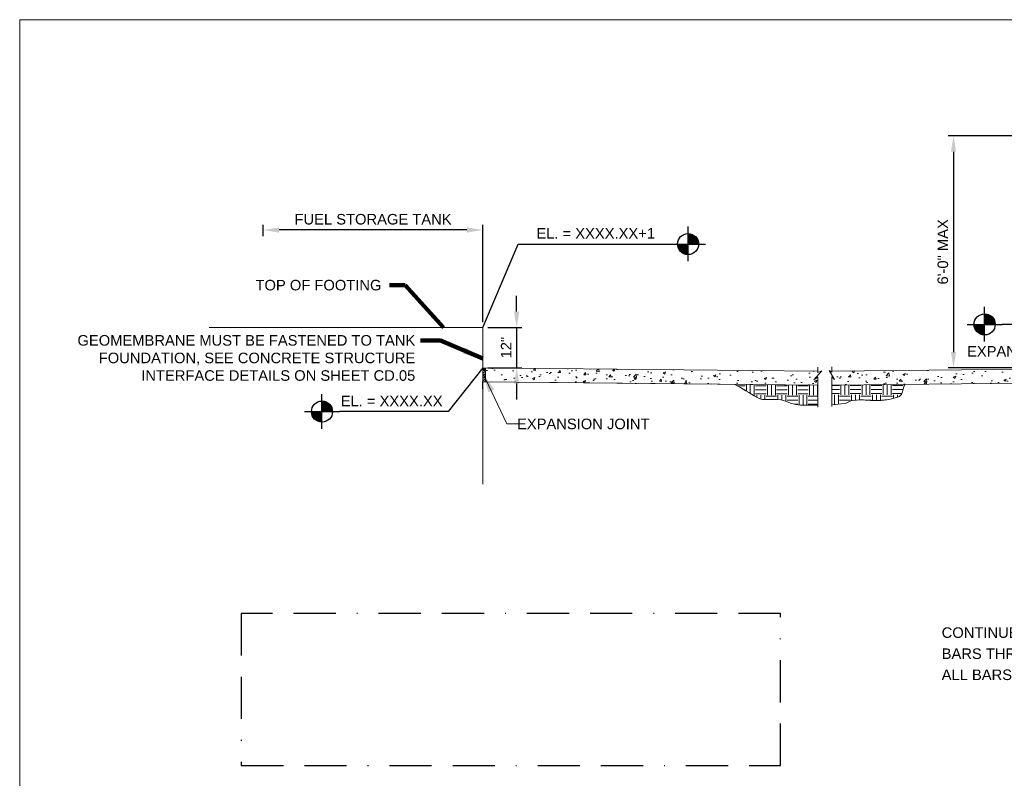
# Model space of a CAD drawing. Header units: inches. Extents: x -1473 to -1113, y 346 to 592.
# Tile 3 of 10: x -1473 to -1333, y 484 to 592. Entities that reach past the tile are written whole.
import ezdxf

# ---------------------------------------------------------------- set-up
doc = ezdxf.new("R2010")
doc.units = ezdxf.units.IN
doc.header["$MEASUREMENT"] = 0
doc.linetypes.add('( Border )', pattern=[21.012, 6, -3, 6, -3, 0.012, -3])
doc.layers.get('DefPoints').update_dxf_attribs({"lineweight": 0})
for name, color, linetype, lineweight in [('C-Detl-Grph-Wt 0', 4, 'Continuous', 0), ('G-ANNO-DIMS', 2, 'Continuous', 0), ('G-ANNO-MASK', 1, 'Continuous', 0), ('G-ANNO-NOTE', 4, 'Continuous', 30), ('G-ANNO-PATT', 250, 'Continuous', 0)]:
    doc.layers.add(name, color=color, linetype=linetype, lineweight=lineweight)
doc.layers.add('G-ANNO-NPLT', color=2, linetype='Continuous', lineweight=0, plot=False)
doc.styles.add("AEC_AC_05ArchDims-CC_1_1'", font='arial.ttf', dxfattribs={"height": 1.5})
doc.styles.add("AEC_AC_44Text-LeftTop_1_1'", font='arial.ttf', dxfattribs={"height": 1.5})
doc.styles.add('Style-Arial', font='arial.ttf')
doc.dimstyles.new("AEC_AC_05_Arch-Dims_1_1'", dxfattribs={"dimtxt": 1.5, "dimasz": 2.25, "dimexe": 0.75, "dimexo": 0.75, "dimgap": 0.75, "dimtad": 1, "dimdec": 4, "dimzin": 15, "dimdsep": 46, "dimlunit": 4, "dimtxsty": "AEC_AC_05ArchDims-CC_1_1'", "dimcen": 0.09, "dimclrd": 256, "dimclre": 256, "dimazin": 2, "dimtfac": 0.7, "dimtdec": 4, "dimtix": 1, "dimtmove": 1, "dimatfit": 3, "dimfxl": 1, "dimfrac": 1, "dimtolj": 1, "dimtzin": 15, "dimlwd": 30, "dimlwe": 30, "dimarcsym": 0})
doc.dimstyles.new("AEC_AC_44_Notes_1_1'", dxfattribs={"dimtxt": 1.5, "dimasz": 2.25, "dimexe": 0.75, "dimexo": 0.75, "dimgap": 0.75, "dimtad": 1, "dimjust": 1, "dimdec": 3, "dimzin": 15, "dimdsep": 46, "dimlunit": 5, "dimtxsty": "AEC_AC_44Text-LeftTop_1_1'", "dimblk": 'NONE', "dimcen": 0.09, "dimclrd": 256, "dimclre": 256, "dimazin": 2, "dimtfac": 0.7, "dimtdec": 3, "dimtmove": 1, "dimatfit": 1, "dimfxl": 1, "dimfrac": 1, "dimtolj": 1, "dimtzin": 15, "dimlwd": 30, "dimlwe": 30, "dimarcsym": 0})
doc.dimstyles.new('USACE ARROW DIM SET', dxfattribs={"dimtxt": 1.5, "dimasz": 2.82, "dimexe": 0.75, "dimexo": 0.75, "dimgap": 0.75, "dimtad": 1, "dimdec": 3, "dimzin": 15, "dimdsep": 46, "dimtxsty": 'Style-Arial', "dimcen": 1.08, "dimclrd": 256, "dimclre": 256, "dimazin": 2, "dimtfac": 1, "dimtdec": 3, "dimtmove": 1, "dimatfit": 1, "dimfxl": 1, "dimtzin": 15, "dimlwd": -1, "dimarcsym": 0})

# ---------------------------------------------------------------- blocks, each defined once
blk = doc.blocks.new('_None')
blk = doc.blocks.new('*D78')
at = {"layer": 'DefPoints', "color": 0, "lineweight": 25, "transparency": 16777216}
for p in [(-1407.09, 548.61), (-1407.09, 542.87), (-1402.26, 542.87)]:
    blk.add_point(p, dxfattribs=at)
at = {"layer": 'G-ANNO-DIMS', "lineweight": 30, "transparency": 16777216}
for p, q in [((-1402.26, 550.86), (-1402.26, 553.11)), ((-1406.34, 548.61), (-1401.51, 548.61)), ((-1402.26, 548.61), (-1402.26, 542.87)), ((-1406.34, 542.87), (-1401.51, 542.87)), ((-1402.26, 540.62), (-1402.26, 538.37))]:
    blk.add_line(p, q, dxfattribs=at)
at = {"layer": 'G-ANNO-DIMS', "lineweight": 25, "transparency": 16777216}
for points in [[(-1402.64, 550.86), (-1401.89, 550.86), (-1402.26, 548.61)], [(-1402.64, 540.62), (-1401.89, 540.62), (-1402.26, 542.87)]]:
    blk.add_solid(points, dxfattribs=at)
at = {"layer": 'G-ANNO-DIMS', "color": 0, "lineweight": 30, "transparency": 16777216, "insert": (-1403.76, 545.74), "char_height": 1.5, "attachment_point": 5, "rotation": 90, "style": "AEC_AC_05ArchDims-CC_1_1'"}
blk.add_mtext('\\A1;12"', dxfattribs=at)
blk = doc.blocks.new('TARGET')
for p, q in [((0.077, -0.2375), (-0.077, 0.23775)), ((0.0645, -0.24125), (-0.0645, 0.2415)), ((0.05175, -0.24425), (-0.05175, 0.2445)), ((0.039, -0.24675), (-0.039, 0.247)), ((0.026, -0.2485), (-0.026, 0.24875)), ((0.013, -0.2495), (-0.013, 0.24975)), ((0, -0.4165), (0, 0.4165)), ((0.40625, 0), (-0.4165, 0)), ((0.24975, -0.0135), (-0.24975, 0.01375)), ((0.24875, -0.0265), (-0.24875, 0.02675)), ((0.247, -0.0395), (-0.247, 0.03975)), ((0.2445, -0.05225), (-0.2445, 0.0525)), ((0.2415, -0.065), (-0.2415, 0.06525)), ((0.23775, -0.0775), (-0.23775, 0.07775)), ((0.23325, -0.08975), (-0.23325, 0.09)), ((0.22825, -0.10175), (-0.22825, 0.102)), ((0.2225, -0.1135), (-0.2225, 0.11375)), ((0.21625, -0.125), (-0.21625, 0.12525)), ((0.2095, -0.13625), (-0.2095, 0.1365)), ((0.202, -0.147), (-0.202, 0.14725)), ((0.194, -0.15725), (-0.194, 0.1575)), ((0.1855, -0.16725), (-0.1855, 0.1675)), ((0.1765, -0.17675), (-0.1765, 0.177)), ((0.167, -0.18575), (-0.167, 0.186)), ((0.157, -0.19425), (-0.157, 0.1945)), ((0.1465, -0.20225), (-0.1465, 0.2025)), ((0.13575, -0.20975), (-0.13575, 0.21)), ((0.1245, -0.2165), (-0.1245, 0.21675)), ((0.113, -0.22275), (-0.113, 0.223)), ((0.10125, -0.22825), (-0.10125, 0.2285)), ((0.08925, -0.23325), (-0.08925, 0.2335))]:
    blk.add_line(p, q)
blk.add_circle((-0.00012, 0.00005), 0.25)
blk = doc.blocks.new('*D79')
at = {"layer": 'DefPoints', "color": 0, "lineweight": 25, "transparency": 16777216}
for p in [(-1311.15, 575.87), (-1340.08, 542.87), (-1311.15, 542.87, 186666.66)]:
    blk.add_point(p, dxfattribs=at)
at = {"layer": 'G-ANNO-DIMS', "lineweight": 30, "transparency": 16777216}
for p, q in [((-1311.9, 575.87), (-1340.83, 575.87)), ((-1340.08, 573.62), (-1340.08, 545.12)), ((-1311.9, 542.87), (-1340.83, 542.87))]:
    blk.add_line(p, q, dxfattribs=at)
at = {"layer": 'G-ANNO-DIMS', "lineweight": 25, "transparency": 16777216}
for points in [[(-1340.46, 573.62), (-1339.71, 573.62), (-1340.08, 575.87)], [(-1340.46, 545.12), (-1339.71, 545.12), (-1340.08, 542.87)]]:
    blk.add_solid(points, dxfattribs=at)
at = {"layer": 'G-ANNO-DIMS', "color": 0, "lineweight": 30, "transparency": 16777216, "insert": (-1341.6, 559.37), "char_height": 1.5, "attachment_point": 5, "rotation": 90, "style": "AEC_AC_05ArchDims-CC_1_1'"}
blk.add_mtext('\\A1;6\'-0" MAX', dxfattribs=at)
blk = doc.blocks.new('*D80')
at = {"layer": 'DefPoints', "color": 0, "lineweight": 25, "transparency": 16777216}
for p in [(-1438.32, 562.48), (-1438.32, 560.85), (-1407.09, 548.61)]:
    blk.add_point(p, dxfattribs=at)
at = {"layer": 'G-ANNO-DIMS', "lineweight": 30, "transparency": 16777216}
for p, q in [((-1438.32, 561.6), (-1438.32, 563.23)), ((-1409.34, 562.48), (-1436.07, 562.48)), ((-1407.09, 549.36), (-1407.09, 563.23))]:
    blk.add_line(p, q, dxfattribs=at)
at = {"layer": 'G-ANNO-DIMS', "lineweight": 25, "transparency": 16777216}
for points in [[(-1436.07, 562.85), (-1436.07, 562.1), (-1438.32, 562.48)], [(-1409.34, 562.85), (-1409.34, 562.1), (-1407.09, 562.48)]]:
    blk.add_solid(points, dxfattribs=at)
at = {"layer": 'G-ANNO-DIMS', "color": 0, "lineweight": 30, "transparency": 16777216, "insert": (-1422.7, 564), "char_height": 1.5, "attachment_point": 5, "style": "AEC_AC_05ArchDims-CC_1_1'"}
blk.add_mtext('\\A1;FUEL STORAGE TANK', dxfattribs=at)

msp = doc.modelspace()

# ---------------------------------------------------------------- hatches: boundary and pattern name
at = {"layer": 'G-ANNO-PATT'}
h = msp.add_hatch(dxfattribs=at)
h.set_pattern_fill('ANSI31', color=256, style=0, pattern_type=2)
h.set_pattern_definition([(45, (-1406.80056, 541.9805), (-0.176777, 0.176777), [])])
h.paths.add_polyline_path([(-1407.09017, 540.87418), (-1406.71423, 540.87043), (-1406.71423, 542.50995), (-1407.09017, 542.50995), (-1407.09017, 541.99442)])
h = msp.add_hatch(dxfattribs=at)
h.set_pattern_fill('AR-CONC', color=256, style=0, pattern_type=2)
h.set_pattern_definition([(50, (-1396.3013, 542.2048), (3.5863, -0.31376), [0.375, -4.125]), (355, (-1396.3013, 542.205), (-0.69376, 3.76096), [0.3, -3.3]), (100.451, (-1396.0024, 542.1787), (2.89254, 3.4472), [0.3187, -3.5057]), (46.184, (-1396.3013, 543.205), (5.3362, -0.8276), [0.5625, -6.1875]), (96.636, (-1395.8566, 543.136), (4.6733, 4.8706), [0.47805, -5.2586]), (351.184, (-1396.3013, 543.205), (4.6733, 4.8706), [0.45, -4.95]), (21, (-1395.8013, 542.9548), (2.98453, -2.0131), [0.375, -4.125]), (326, (-1395.8013, 542.955), (1.21658, 3.62575), [0.3, -3.3]), (71.451, (-1395.5526, 542.787), (4.2011, 1.61266), [0.3187, -3.5057]), (37.5, (-1396.3013, 542.2048), (0.0608, 1.66447), [0, -3.26, 0, -3.35, 0, -3.3125]), (7.5, (-1396.3013, 542.2048), (1.31535, 1.97206), [0, -1.91, 0, -3.185, 0, -1.2625]), (327.5, (-1397.4163, 542.2048), (2.66911, -0.112774), [0, -1.25, 0, -3.9, 0, -5.175]), (317.5, (-1397.9163, 542.2048), (2.91593, 0.50052), [0, -1.625, 0, -2.59, 0, -3.675])])
h.paths.add_polyline_path([(-1359.41235, 540.39866), (-1359.41235, 541.56137), (-1359.9485, 541.14736), (-1358.81751, 542.4576), (-1359.41235, 542.18318), (-1359.41235, 542.39733), (-1406.71388, 542.85685), (-1406.71423, 542.82085), (-1406.71423, 542.7812), (-1406.71423, 542.73996), (-1406.71423, 542.7003), (-1406.71423, 542.66064), (-1406.71423, 542.62099), (-1406.71423, 542.58133), (-1406.71423, 542.54009), (-1406.71423, 542.50043), (-1406.71423, 542.43222), (-1406.71423, 542.07849), (-1406.71423, 541.72634), (-1406.71423, 541.37261), (-1406.71423, 541.01888), (-1406.71423, 540.87043), (-1401.08147, 540.81425), (-1371.20891, 540.51631)])
h = msp.add_hatch(dxfattribs=at)
h.set_pattern_fill('AR-CONC', color=256, style=0, pattern_type=2)
h.set_pattern_definition([(50, (-1355.002, 541.572), (3.5863, -0.31376), [0.375, -4.125]), (355, (-1355.002, 541.572), (-0.69376, 3.76096), [0.3, -3.3]), (100.451, (-1354.7033, 541.5458), (2.89254, 3.4472), [0.3187, -3.5057]), (46.184, (-1355.002, 542.572), (5.3362, -0.8276), [0.5625, -6.1875]), (96.636, (-1354.5574, 542.503), (4.6733, 4.8706), [0.47805, -5.25857]), (351.184, (-1355.002, 542.572), (4.6733, 4.8706), [0.45, -4.95]), (21, (-1354.502, 542.322), (2.98453, -2.0131), [0.375, -4.125]), (326, (-1354.502, 542.322), (1.21658, 3.62575), [0.3, -3.3]), (71.451, (-1354.2534, 542.1542), (4.2011, 1.61266), [0.3187, -3.5057]), (37.5, (-1355.0021, 541.572), (0.0608, 1.66447), [0, -3.26, 0, -3.35, 0, -3.3125]), (7.5, (-1355.0021, 541.572), (1.31535, 1.97206), [0, -1.91, 0, -3.185, 0, -1.2625]), (327.5, (-1356.1171, 541.572), (2.669112, -0.112774), [0, -1.25, 0, -3.9, 0, -5.175]), (317.5, (-1356.617, 541.572), (2.91593, 0.50052), [0, -1.625, 0, -2.59, 0, -3.675])])
h.paths.add_polyline_path([(-1357.41368, 542.4116), (-1357.41368, 542.26408), (-1357.78327, 542.49726), (-1357.03933, 541.20288), (-1357.41368, 541.58834), (-1357.41368, 540.41293), (-1311.52832, 540.87144), (-1311.52832, 540.87144), (-1311.52832, 542.86947)])
h = msp.add_hatch(dxfattribs=at)
h.set_pattern_fill('EARTH', color=256, style=0, pattern_type=2)
h.set_pattern_definition([(0, (-1362.2578, 539.188), (1.5, 1.5), [1.5, -1.5]), (0, (-1362.2578, 539.7505), (1.5, 1.5), [1.5, -1.5]), (0, (-1362.2578, 540.313), (1.5, 1.5), [1.5, -1.5]), (90, (-1362.0703, 540.5005), (-1.5, 1.5), [1.5, -1.5]), (90, (-1361.5078, 540.5005), (-1.5, 1.5), [1.5, -1.5]), (90, (-1360.9453, 540.5005), (-1.5, 1.5), [1.5, -1.5])])
edge = h.paths.add_edge_path()
edge.add_line((-1371.20891, 540.51631), (-1368.04312, 538.64811))
edge.add_spline(control_points=[(-1368.04312, 538.64811), (-1367.07365, 538.076), (-1365.77864, 538.52371), (-1364.68365, 538.30392), (-1363.73411, 538.11333), (-1362.82697, 537.56166), (-1361.85082, 537.56166)], knot_values=[0, 0, 0, 0, 0.535571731, 0.535571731, 0.535571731, 1, 1, 1, 1], degree=3, periodic=0)
edge.add_line((-1361.85082, 537.56166), (-1359.41235, 537.56166))
edge.add_line((-1359.41235, 537.56166), (-1359.41235, 540.39866))
edge.add_line((-1359.41235, 540.39866), (-1371.20891, 540.51631))
h = msp.add_hatch(dxfattribs=at)
h.set_pattern_fill('EARTH', color=256, style=0, pattern_type=2)
h.set_pattern_definition([(0, (-1354.7921, 539.2175), (1.5, 1.5), [1.5, -1.5]), (0, (-1354.7921, 539.78), (1.5, 1.5), [1.5, -1.5]), (0, (-1354.7921, 540.3425), (1.5, 1.5), [1.5, -1.5]), (90, (-1354.6046, 540.53), (-1.5, 1.5), [1.5, -1.5]), (90, (-1354.0421, 540.53), (-1.5, 1.5), [1.5, -1.5]), (90, (-1353.4796, 540.53), (-1.5, 1.5), [1.5, -1.5])])
edge = h.paths.add_edge_path()
edge.add_line((-1357.41368, 537.61226), (-1355.56126, 537.79783))
edge.add_spline(control_points=[(-1355.56126, 537.79783), (-1355.15409, 537.83862), (-1354.81822, 538.17655), (-1354.41464, 538.23644), (-1353.08982, 538.43307), (-1351.72152, 538.12039), (-1350.38461, 538.23644), (-1349.66486, 538.29892), (-1348.95799, 538.40737), (-1348.24993, 538.62431), (-1347.95778, 538.71382), (-1347.64709, 538.85059), (-1347.50876, 539.1264), (-1347.28163, 539.5793), (-1347.21917, 540.06418), (-1347.03083, 540.51654)], knot_values=[0, 0, 0, 0, 0.125365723, 0.125365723, 0.125365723, 0.53690745, 0.53690745, 0.53690745, 0.758466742, 0.758466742, 0.758466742, 0.849885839, 0.849885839, 0.849885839, 1, 1, 1, 1], degree=3, periodic=0)
edge.add_line((-1347.03083, 540.51654), (-1357.41368, 540.41293))
edge.add_line((-1357.41368, 540.41293), (-1357.41368, 537.61226))

# ---------------------------------------------------------------- linework, layer by layer
at = {"layer": 'C-Detl-Grph-Wt 0'}
for p, q in [((-1407.09017, 548.61383, -93333.33071), (-1446.03412, 548.61383, -93333.33071)), ((-1407.09017, 548.61383, -93333.33071), (-1407.09017, 526.3334, -93333.33071)), ((-1407.09017, 542.8732, -93333.33071), (-1359.41235, 542.39733, -93333.33071)), ((-1407.09017, 542.50995, -93333.33071), (-1406.71423, 542.50995, -93333.33071)), ((-1406.71423, 542.86945, -93333.33071), (-1406.71423, 540.87043, -93333.33071)), ((-1311.15396, 542.8732, -93333.33071), (-1357.41368, 542.4116, -93333.33071)), ((-1407.10445, 539.87519, -93333.33071), (-1407.09493, 541.99442, -93333.33071)), ((-1407.09017, 540.87418, -93333.33071), (-1359.41235, 540.39866, -93333.33071)), ((-1401.08147, 540.81425, -93333.33071), (-1359.41235, 540.39866, -93333.33071)), ((-1311.15396, 540.87453, -93333.33071), (-1357.41368, 540.41293, -93333.33071)), ((-1311.37762, 540.87294, -93333.33071), (-1357.41368, 540.41293, -93333.33071))]:
    msp.add_line(p, q, dxfattribs=at)
at = {"layer": 'G-ANNO-MASK'}
for p, q in [((-1358.81751, 542.4576, -93333.33071), (-1359.9485, 541.14736, -93333.33071)), ((-1359.41235, 542.94617, -93333.33071), (-1359.41235, 542.18318, -93333.33071)), ((-1359.41235, 542.18318, -93333.33071), (-1358.81751, 542.4576, -93333.33071)), ((-1357.41368, 542.26408, -93333.33071), (-1357.78327, 542.49726, -93333.33071)), ((-1357.78327, 542.49726, -93333.33071), (-1357.03933, 541.20288, -93333.33071)), ((-1357.41368, 543.02707, -93333.33071), (-1357.41368, 542.26408, -93333.33071)), ((-1359.9485, 541.14736, -93333.33071), (-1359.41235, 541.56137, -93333.33071)), ((-1359.41235, 541.56137, -93333.33071), (-1359.41235, 537.25154, -93333.33071)), ((-1357.42478, 542.26408, -93333.33071), (-1357.41368, 542.26408, -93333.33071)), ((-1357.41368, 541.58834, -93333.33071), (-1357.41368, 537.36099, -93333.33071)), ((-1357.03933, 541.20288, -93333.33071), (-1357.41368, 541.58834, -93333.33071))]:
    msp.add_line(p, q, dxfattribs=at)
at = {"layer": 'G-ANNO-NOTE', "flags": 128}
for points, elevation in [([(-1407.09017, 548.61383), (-1402.04223, 560.47499), (-1376.95724, 560.47499)], -93333.33071), ([(-1402.04223, 560.47499), (-1402.04223, 560.47499), (-1379.36147, 560.47569)], -93333.33071), ([(-1311.15396, 542.8732), (-1316.40203, 549.04644), (-1333.15922, 549.04644)], 93333.33399), ([(-1407.09017, 542.8732), (-1411.98422, 536.64062), (-1427.46554, 536.64062)], -26666.66611)]:
    msp.add_lwpolyline(points, dxfattribs=dict(at, elevation=elevation))
at = {"layer": 'G-ANNO-NOTE', "linetype": '( Border )', "lineweight": 25, "elevation": -93333.33268}
msp.add_lwpolyline([(-1441.46567, 486.27194), (-1364.70554, 486.27194), (-1364.70554, 507.91769), (-1441.46567, 507.91769)], close=True, dxfattribs=at)
at = {"layer": 'G-ANNO-NPLT'}
for points, knots in [([(-1359.41235, 537.56166, -93333.33071), (-1360.22517, 537.56166, -93333.33071), (-1361.038, 537.56166, -93333.33071), (-1361.85082, 537.56166, -93333.33071), (-1362.82697, 537.56166, -93333.33071), (-1363.73411, 538.11333, -93333.33071), (-1364.68365, 538.30392, -93333.33071), (-1365.77864, 538.52371, -93333.33071), (-1367.07365, 538.076, -93333.33071), (-1368.04312, 538.6481, -93333.33071), (-1369.09838, 539.27084, -93333.33071), (-1370.15365, 539.89358, -93333.33071), (-1371.20891, 540.51631, -93333.33071)], [0, 0, 0, 0, 0.196335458, 0.196335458, 0.196335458, 0.432122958, 0.432122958, 0.432122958, 0.704029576, 0.704029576, 0.704029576, 1, 1, 1, 1]), ([(-1357.41368, 537.61226, -93333.33071), (-1356.79621, 537.67412, -93333.33071), (-1356.17874, 537.73598, -93333.33071), (-1355.56126, 537.79783, -93333.33071), (-1355.15409, 537.83862, -93333.33071), (-1354.81822, 538.17655, -93333.33071), (-1354.41464, 538.23644, -93333.33071), (-1353.08982, 538.43307, -93333.33071), (-1351.72152, 538.12039, -93333.33071), (-1350.38461, 538.23644, -93333.33071), (-1349.66486, 538.29892, -93333.33071), (-1348.95799, 538.40737, -93333.33071), (-1348.24993, 538.62431, -93333.33071), (-1347.95778, 538.71382, -93333.33071), (-1347.64711, 538.8506, -93333.33071), (-1347.50876, 539.1264, -93333.33071), (-1347.28156, 539.57934, -93333.33071), (-1347.21916, 540.06429, -93333.33071), (-1347.03077, 540.51668, -93333.33071)], [0, 0, 0, 0, 0.159741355, 0.159741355, 0.159741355, 0.265079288, 0.265079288, 0.265079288, 0.6108752, 0.6108752, 0.6108752, 0.797039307, 0.797039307, 0.797039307, 0.873853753, 0.873853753, 0.873853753, 1, 1, 1, 1])]:
    msp.add_open_spline(points, degree=3, knots=knots, dxfattribs=at)
msp.add_3dface([(-1112.98796, 592.40061, -93333.33071), (-1472.98796, 592.40061, -93333.33071), (-1472.98796, 346.40061, -93333.33071), (-1112.98796, 346.40061, -93333.33071)], dxfattribs=at)
at = {"layer": 'G-ANNO-PATT', "extrusion": (0, 0, -1)}
msp.add_solid([(1407.09017, 542.8732, 93333.33071), (1407.09017, 542.50995, 93333.33071), (1406.71423, 542.86945, 93333.33071), (1406.71423, 542.50995, 93333.33071)], dxfattribs=at)

# ---------------------------------------------------------------- block references
at = {"layer": 'G-ANNO-NOTE', "ltscale": 0.75, "rotation": 270}
for p, xscale, yscale, zscale in [((-1377.86178, 560.47499, -93333.33071), 6.000000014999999, 6.000000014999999, 6.000000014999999), ((-1335.65822, 549.04644, 93333.33399), 6.000000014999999, 6.000000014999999, 6.000000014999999), ((-1429.96454, 536.64062, -26666.66611), 6, 6, 6)]:
    msp.add_blockref('TARGET', p, dxfattribs=dict(at, xscale=xscale, yscale=yscale, zscale=zscale))

# ---------------------------------------------------------------- texts
at = {"layer": 'G-ANNO-NOTE', "linetype": 'Continuous', "insert": (-1399.45285, 562.75128, -93333.33071), "char_height": 1.5, "attachment_point": 1, "line_spacing_factor": 1.2, "style": 'Style-Arial'}
msp.add_mtext('EL. = XXXX.XX+1', dxfattribs=at)
at = {"layer": 'G-ANNO-NOTE', "char_height": 1.5, "style": 'Style-Arial'}
for s, insert, attachment_point in [('TOP OF FOOTING', (-1439.42676, 553.86335, -93333.33071), 7), ('EL. = XXXX.XX', (-1427.29977, 538.89633, -26666.66611), 1)]:
    msp.add_mtext(s, dxfattribs=dict(at, insert=insert, attachment_point=attachment_point))
at = {"layer": 'G-ANNO-NOTE', "lineweight": 18, "insert": (-1416.68584, 547.526, -93333.33071), "char_height": 1.5, "width": 56.2309216, "attachment_point": 3, "style": 'Style-Arial'}
msp.add_mtext('GEOMEMBRANE MUST BE FASTENED TO TANK FOUNDATION, SEE CONCRETE STRUCTURE INTERFACE DETAILS ON SHEET CD.05', dxfattribs=at)
at = {"layer": 'G-ANNO-NOTE', "lineweight": 13, "char_height": 1.5, "attachment_point": 6, "style": 'Style-Arial'}
for insert in [(-1319.30611, 545.20763), (-1383.35107, 534.87662)]:
    msp.add_mtext('EXPANSION JOINT', dxfattribs=dict(at, insert=insert))
at = {"layer": 'G-ANNO-NOTE', "lineweight": 25, "insert": (-1362.59571, 522.80637, -93333.33071), "char_height": 1.5, "attachment_point": 9, "style": "AEC_AC_44Text-LeftTop_1_1'"}
msp.add_mtext('\\A1; ', dxfattribs=at)
at = {"layer": 'G-ANNO-NOTE', "lineweight": 13, "insert": (-1341.77107, 498.42339), "char_height": 1.5, "width": 35.4777744, "attachment_point": 7, "line_spacing_factor": 1.2, "style": "AEC_AC_44Text-LeftTop_1_1'"}
msp.add_mtext('CONTINUE MAX 50% HORIZONTAL BARS THROUGH JOINT, OR STOP ALL BARS SHORT OF JOINT', dxfattribs=at)

# ---------------------------------------------------------------- dimensions: what is measured, and where the dimension line sits
at = {"layer": 'G-ANNO-DIMS', "lineweight": 30}
for base, p1, p2, angle, text, picture, middle in [((-1340.08315, 542.8732, -93333.33071), (-1311.15396, 575.87247, -93333.33071), (-1311.15396, 542.8732, 93333.33399), 270, '6\'-0" MAX', '*D79', (-1341.599, 559.37283, -93333.33071)), ((-1438.31555, 562.47703, -93333.33071), (-1407.09017, 548.61383, -93333.33071), (-1438.31555, 560.84963, -93333.33071), 180, 'FUEL STORAGE TANK', '*D80', (-1422.70286, 564.00312, -93333.33071)), ((-1402.26079, 542.8732, -93333.33071), (-1407.09017, 548.61383, -93333.33071), (-1407.09017, 542.8732, -93333.33071), 270, '12"', '*D78', (-1403.76386, 545.74351, -93333.33071))]:
    dim = msp.add_linear_dim(base=base, p1=p1, p2=p2, angle=angle, text=text, dimstyle="AEC_AC_05_Arch-Dims_1_1'", dxfattribs=at)
    dim.commit()
    dim.dimension.update_dxf_attribs({"geometry": picture, "text_midpoint": middle})

# ---------------------------------------------------------------- leaders
at = {"layer": 'G-ANNO-NOTE', "lineweight": 30, "annotation_type": 0, "has_hookline": 1, "hookline_direction": 1, "text_width": 17.74727}
msp.add_leader([(-1412.69092, 548.61383, -93333.33071), (-1418.106, 554.63908, -93333.33071), (-1420.356, 554.63908, -93333.33071)], dimstyle="AEC_AC_44_Notes_1_1'", override={"dimtad": 0, "dimclrd": 0, "dimlwd": 65534}, dxfattribs=at)
at = {"layer": 'G-ANNO-NOTE', "lineweight": 18, "annotation_type": 0, "has_hookline": 1, "hookline_direction": 1}
msp.add_leader([(-1407.09017, 544.18617, -93333.33071), (-1413.11584, 546.75028, -93333.33071), (-1415.93584, 546.75028, -93333.33071)], dimstyle='USACE ARROW DIM SET', override={"dimtad": 0, "dimclrd": 0, "dimlwd": 65534}, dxfattribs=at)
at = {"layer": 'G-ANNO-NOTE', "lineweight": 13}
msp.add_leader([(-1407.07904, 542.12466), (-1403.66827, 534.87662), (-1402.00592, 534.87662)], dimstyle='USACE ARROW DIM SET', override={"dimtad": 0, "dimclrd": 0, "dimlwd": 18}, dxfattribs=at)

doc.saveas('drawing.dxf')
